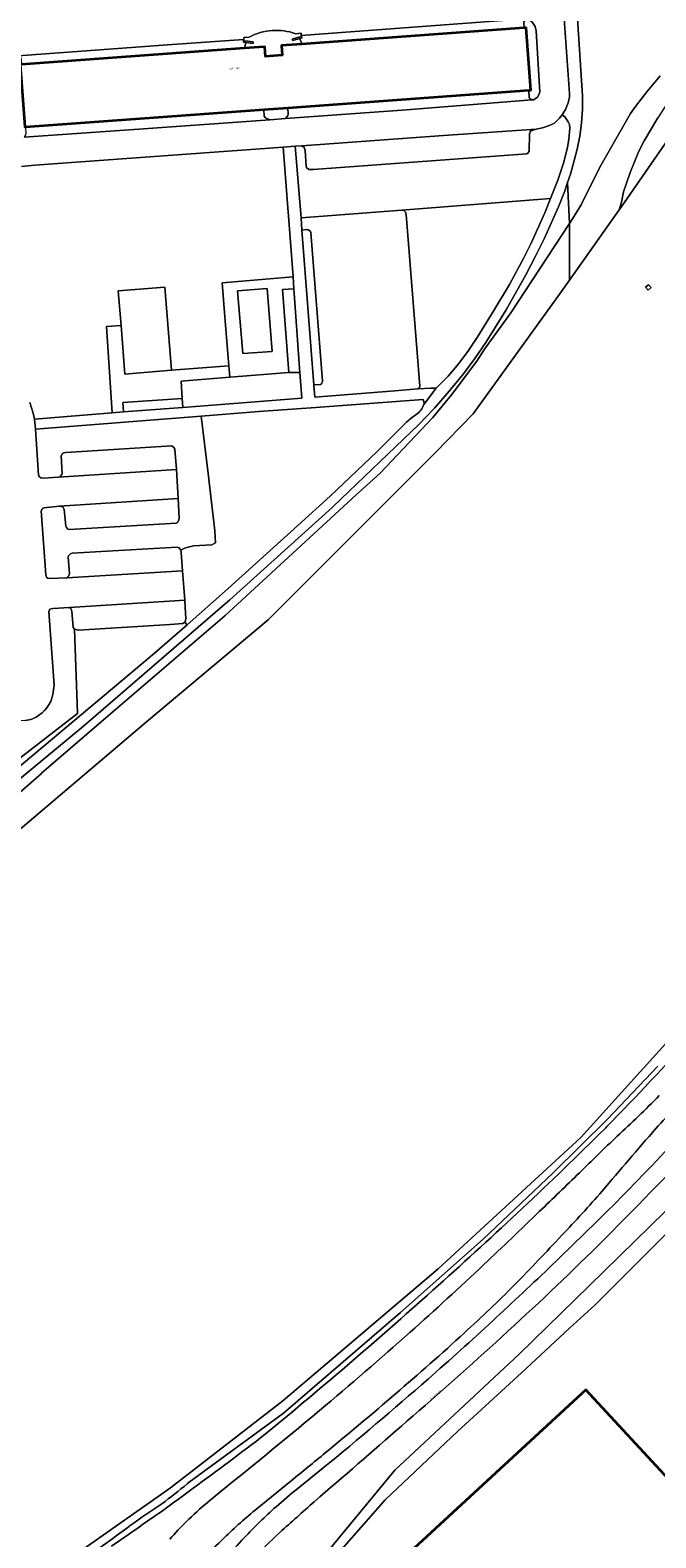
# Model space of a CAD drawing. Header units: metres. Extents: x 197700 to 204338, y 317132 to 325229.
# Tile 52 of 256: x 198880 to 199010, y 319331 to 319643. Entities that reach past the tile are written whole.
import ezdxf
from ezdxf.enums import TextEntityAlignment as Align

# ---------------------------------------------------------------- set-up
doc = ezdxf.new("R2010")
doc.units = ezdxf.units.M
for name, color, linetype, lineweight in [('B-WE-GR-BEPLANTING_CULTUUR_BODEMBEDEKKER-GV', 90, 'Continuous', 18), ('B-WE-GR-BEPLANTING_CULTUUR_BOSPLANTSOEN-GV', 90, 'Continuous', 18), ('B-WE-GR-BEPLANTING_CULTUUR_HEESTERS-GV', 90, 'Continuous', 18), ('B-WE-GR-BOUWLAND-GV', 80, 'Continuous', 13), ('B-WE-GW-TALUD_KRUIN-G', 90, 'Continuous', 18), ('B-WE-IE-TERREINAFSCHEIDING_KUNSTMATIG_MUUR-GV', 90, 'Continuous', 18), ('B-WE-KL-ET_HS_LANDELIJK HOOGSPANNINGSNET-GV', 10, 'Continuous', 18), ('B-WE-OG-BEBOUWING-GV', 7, 'Continuous', 35), ('B-WE-OG-BEBOUWING-T18', 10, 'Continuous', 18), ('B-WE-OG-TERREIN_CULTUURSCHEIDING-GV', 7, 'Continuous', 18), ('B-WE-OG-TERREIN_ERF-GV', 7, 'Continuous', 18), ('B-WE-OG-TERREIN_ONBEGROEID-GV', 7, 'Continuous', 18), ('B-WE-OG-TOPOGRAFIE-T18', 10, 'Continuous', 18), ('B-WE-OG-WATER_GREPPEL-GV', 160, 'Continuous', 18), ('B-WE-OG-WEG-GV', 7, 'Continuous', 18), ('B-WE-VH-VERHARDING_ASFALT-GV', 252, 'Continuous', 18), ('B-WE-VH-VERHARDING_BETONSTRAATSTEEN-GV', 252, 'Continuous', 18), ('B-WE-VH-VERHARDING_TEGEL-GV', 252, 'Continuous', 18)]:
    doc.layers.add(name, color=color, linetype=linetype, lineweight=lineweight)
doc.styles.add('NLCS-ISO-M200-T18', font='NLCS-ISO.ttf', dxfattribs={"height": 0.36})

msp = doc.modelspace()

# ---------------------------------------------------------------- linework, layer by layer
at = {"layer": 'B-WE-GR-BEPLANTING_CULTUUR_BODEMBEDEKKER-GV'}
msp.add_lwpolyline([(198988.337, 319608.522), (198989.868, 319612.326), (198991.075, 319616.042), (198991.851, 319619.17), (198992.142, 319620.756), (198992.356, 319623.121), (198992.239, 319623.874), (198991.998, 319624.432), (198991.295, 319625.419), (198990.717, 319625.881), (198990.148, 319625.138), (198989.155, 319624.13), (198987.907, 319623.572), (198986.66, 319623.163), (198985.361, 319622.905), (198984.263, 319622.548), (198984.114, 319622.346), (198983.967, 319621.895), (198983.891, 319618.342), (198983.644, 319617.939), (198983.395, 319617.788), (198939.096, 319614.555), (198938.296, 319614.55), (198937.744, 319614.898), (198937.642, 319615.197), (198937.47, 319618.449), (198937.266, 319619.099), (198936.731, 319619.435), (198935.363, 319619.337), (198936.613, 319604.48), (198957.511, 319606.113)], close=True, dxfattribs=at)
at = {"layer": 'B-WE-GR-BEPLANTING_CULTUUR_BOSPLANTSOEN-GV'}
for points in [[(199011.373, 319650.937), (199003.262, 319659.307), (198998.779, 319655.202), (198994.543, 319650.666), (198993.806, 319647.872), (198994.932, 319629.793), (198994.965, 319626.954), (198994.772, 319624.121), (198994.371, 319621.435), (198993.837, 319618.773), (198993.184, 319616.137), (198992.428, 319613.529), (198991.849, 319611.821), (198992.233, 319603.332), (198992.888, 319604.334), (198994.67, 319607.198), (198998.52, 319614.98), (199004.924, 319626.147), (199005.922, 319627.601), (199008.316, 319630.659), (199011.061, 319633.919)], [(199011.061, 319633.919), (199008.316, 319630.659), (199005.922, 319627.601), (199004.924, 319626.147), (198998.52, 319614.98), (198994.67, 319607.198), (198992.888, 319604.334), (198992.233, 319603.332), (198992.233, 319591.589), (199002.557, 319606.163), (199003.013, 319607.774), (199003.459, 319609.877), (199004.851, 319613.934), (199006.642, 319618.343), (199007.738, 319620.447), (199010.579, 319625.208)]]:
    msp.add_lwpolyline(points, dxfattribs=at)
at = {"layer": 'B-WE-GR-BEPLANTING_CULTUUR_HEESTERS-GV'}
for points in [[(198936.759, 319601.981), (198939.271, 319569.863), (198940.646, 319569.97), (198940.845, 319570.122), (198940.993, 319570.373), (198941.041, 319570.674), (198938.634, 319601.44), (198938.532, 319601.689), (198938.18, 319602.037), (198937.83, 319602.085)], [(198934.076, 319572.432), (198936.373, 319572.474), (198935.118, 319589.803), (198932.761, 319589.64)], [(198936.373, 319572.474), (198934.076, 319572.432), (198921.827, 319571.453), (198911.719, 319570.645), (198911.953, 319567.087), (198912.071, 319565.208), (198936.763, 319567.093)], [(198899.765, 319564.269), (198912.071, 319565.208), (198911.953, 319567.087), (198899.653, 319566.208)], [(198911.141, 319546.311), (198911.318, 319542.258), (198911.271, 319541.808), (198910.974, 319541.355), (198910.725, 319541.203), (198888.574, 319539.862), (198888.273, 319539.961), (198887.971, 319540.309), (198887.869, 319540.559), (198887.496, 319544.01), (198887.192, 319544.609), (198886.541, 319544.705), (198883.291, 319544.383), (198882.992, 319544.231), (198882.695, 319543.779), (198883.684, 319530.472), (198883.837, 319530.023), (198884.09, 319529.824), (198884.49, 319529.726), (198888.04, 319529.899), (198888.339, 319530.102), (198888.585, 319530.703), (198888.312, 319534.206), (198888.41, 319534.456), (198888.807, 319534.859), (198889.158, 319534.961), (198910.908, 319536.249), (198911.359, 319536.102), (198911.662, 319535.604), (198912.679, 319536.109), (198914.294, 319536.513), (198918.13, 319536.714), (198918.837, 319537.118), (198918.736, 319539.642), (198917.327, 319551.519), (198915.918, 319563.396), (198881.532, 319560.689), (198882.196, 319551.134), (198882.348, 319550.835), (198882.649, 319550.635), (198883.1, 319550.538), (198886.301, 319550.759), (198886.65, 319550.862), (198886.997, 319551.264), (198887.096, 319551.515), (198886.871, 319555.167), (198887.168, 319555.619), (198887.417, 319555.771), (198887.867, 319555.874), (198909.818, 319557.213), (198910.22, 319556.916), (198910.472, 319556.517), (198910.8, 319552.315)], [(198890.237, 319501.749), (198889.663, 319519.198), (198889.361, 319519.547), (198889.088, 319522.949), (198888.883, 319523.548), (198888.632, 319523.755), (198885.132, 319523.524), (198884.533, 319523.37), (198884.286, 319522.919), (198885.438, 319507.61), (198885.151, 319505.706), (198884.711, 319504.253), (198883.918, 319502.946), (198883.422, 319502.342), (198882.925, 319501.889), (198881.681, 319500.98), (198880.583, 319500.522), (198879.435, 319500.315), (198875.746, 319500), (198875.544, 319499.987), (198875.625, 319498.848), (198876.193, 319490.838)]]:
    msp.add_lwpolyline(points, close=True, dxfattribs=at)
at = {"layer": 'B-WE-GR-BOUWLAND-GV'}
for points in [[(199017.782, 319628.039), (199002.966, 319606.74), (199002.557, 319606.163), (198992.233, 319591.589), (198989.472, 319587.69), (198972.274, 319563.877), (198964.324, 319555.745), (198929.805, 319521.147), (198904.537, 319500), (198872.356, 319472.722)], [(198891.179, 319328.265), (198909.568, 319341.23), (198932.851, 319359.222), (198964.998, 319386.606), (198994.631, 319413.858), (199012.755, 319433.967)]]:
    msp.add_lwpolyline(points, dxfattribs=at)
msp.add_lwpolyline([(199008.567, 319589.516), (199008.033, 319590.112), (199008.629, 319590.647), (199009.163, 319590.051)], close=True, dxfattribs=at)
at = {"layer": 'B-WE-GW-TALUD_KRUIN-G'}
msp.add_lwpolyline([(198992.233, 319603.332), (198980.113, 319584.784), (198974.661, 319577.292), (198973.078, 319574.78), (198967.821, 319567.789), (198963.901, 319563.11), (198953.015, 319551.573), (198948.044, 319547.061), (198948.043, 319547.06), (198920.786, 319521.974), (198895.148, 319500), (198882.824, 319489.346), (198882.818, 319489.341), (198878.406, 319485.453), (198873.08, 319480.847), (198856.287, 319462.807), (198837.222, 319436.477), (198833.541, 319427.456)], dxfattribs=at)
at = {"layer": 'B-WE-IE-TERREINAFSCHEIDING_KUNSTMATIG_MUUR-GV'}
for points in [[(198926.687, 319640.992), (198925.6, 319641.127), (198924.769, 319641.23), (198924.702, 319641.239), (198924.662, 319640.921), (198925.133, 319640.862), (198926.648, 319640.674)], [(198934.88, 319641.273), (198936.351, 319641.68), (198936.808, 319641.805), (198936.723, 319642.114), (198936.657, 319642.096), (198935.851, 319641.874), (198934.794, 319641.582)]]:
    msp.add_lwpolyline(points, close=True, dxfattribs=at)
at = {"layer": 'B-WE-KL-ET_HS_LANDELIJK HOOGSPANNINGSNET-GV'}
msp.add_lwpolyline([(199008.629, 319590.647), (199008.033, 319590.112), (199008.567, 319589.516), (199009.163, 319590.051)], close=True, dxfattribs=at)
at = {"layer": 'B-WE-OG-BEBOUWING-GV'}
for points in [[(198879.505, 319623.379), (198928.897, 319626.968), (198933.857, 319627.329), (198983.807, 319630.959), (198984.217, 319630.989), (198983.28, 319643.893), (198982.866, 319643.863), (198936.758, 319640.511), (198932.574, 319640.207), (198932.72, 319638.212), (198929.228, 319637.959), (198929.083, 319639.953), (198927.948, 319639.871), (198924.9, 319639.649), (198878.664, 319636.289), (198878.378, 319636.269), (198879.315, 319623.365)], [(199011.054, 319307.921), (199001.306, 319318.492), (199019.709, 319335.542), (198995.65, 319361.521), (198952.873, 319322.065), (198951.133, 319322.974), (198942.774, 319315.229), (198944.13, 319313.764), (198940.479, 319310.382), (198943.798, 319306.655), (198942.338, 319305.319), (198943.791, 319303.732), (198951.288, 319295.656), (198952.694, 319294.138), (198954.127, 319295.466), (198964.549, 319284.328), (198965.924, 319285.616), (198970.83, 319280.373), (198972.614, 319278.468), (198974.803, 319280.518), (198976.956, 319278.219), (198979.293, 319280.406), (198980.25, 319279.384)]]:
    msp.add_lwpolyline(points, close=True, dxfattribs=at)
at = {"layer": 'B-WE-OG-TERREIN_CULTUURSCHEIDING-GV'}
for points in [[(198880.394, 319566.237), (198881.059, 319564.039), (198881.318, 319562.79), (198897.416, 319564.092), (198896.245, 319582.003), (198899.292, 319582.22), (198898.718, 319589.342), (198908.371, 319590.114), (198909.759, 319572.892), (198921.634, 319573.841), (198920.815, 319584.011), (198920.246, 319591.063), (198934.94, 319592.257), (198932.913, 319619.167), (198881.416, 319615.442), (198878.617, 319615.125)], [(198878.406, 319485.453), (198882.818, 319489.341), (198882.824, 319489.346), (198895.148, 319500), (198920.786, 319521.974), (198948.043, 319547.06), (198948.044, 319547.061), (198953.015, 319551.573), (198963.901, 319563.11), (198967.821, 319567.789), (198973.078, 319574.78), (198974.661, 319577.292), (198980.113, 319584.784), (198992.233, 319603.332), (198991.849, 319611.821), (198991.27, 319610.113), (198989.944, 319606.759), (198987.002, 319600.175), (198985.17, 319596.407), (198983.235, 319592.692), (198979.093, 319585.409), (198974.878, 319578.65), (198972.637, 319575.356), (198970.251, 319572.165), (198967.316, 319568.556), (198964.252, 319565.056), (198961.052, 319561.68), (198943.289, 319544.654), (198943.068, 319544.455), (198921.81, 319525.294), (198892.528, 319500), (198891.127, 319498.839), (198878.237, 319488.155)], [(199041.727, 319609.915), (199050.856, 319601.316), (199061.968, 319591.129), (199079.298, 319576.71), (199083.267, 319572.476), (199085.648, 319567.714), (199087.5, 319556.866), (199087.5, 319547.605), (199086.442, 319538.477), (199084.193, 319529.614), (199079.563, 319521.015), (199061.836, 319494.292), (199048.21, 319476.3), (199012.755, 319433.967), (198994.631, 319413.858), (198964.998, 319386.606), (198932.851, 319359.222), (198909.568, 319341.23), (198891.179, 319328.265)], [(198872.356, 319472.722), (198904.537, 319500), (198929.805, 319521.147), (198964.324, 319555.745), (198972.274, 319563.877), (198989.472, 319587.69), (198992.233, 319591.589), (198992.233, 319603.332), (198980.113, 319584.784), (198974.661, 319577.292), (198973.078, 319574.78), (198967.821, 319567.789), (198963.901, 319563.11), (198953.015, 319551.573), (198948.044, 319547.061), (198948.043, 319547.06), (198920.786, 319521.974), (198895.148, 319500), (198882.824, 319489.346), (198882.818, 319489.341), (198878.406, 319485.453)], [(198961.903, 319566.866), (198960.976, 319566.795), (198939.677, 319565.16), (198927.828, 319564.334), (198915.918, 319563.396), (198917.327, 319551.519), (198918.736, 319539.642), (198918.837, 319537.118), (198918.13, 319536.714), (198914.294, 319536.513), (198912.679, 319536.109), (198911.662, 319535.604), (198911.765, 319535.153), (198912.041, 319531.352), (198912.483, 319525.249), (198912.56, 319523.799), (198912.685, 319521.445), (198912.638, 319520.995), (198912.49, 319520.693), (198912.969, 319520.149), (198921.516, 319527.669), (198935.943, 319540.724), (198942.631, 319546.776), (198952.296, 319555.962), (198958.456, 319562.113), (198959.423, 319562.99), (198960.482, 319563.755)], [(198962.065, 319565.827), (198962.108, 319566.118), (198961.903, 319566.866)], [(198876.938, 319489.664), (198899.675, 319508.724), (198906.237, 319514.226), (198912.969, 319520.149), (198912.49, 319520.693), (198912.092, 319520.39), (198909.504, 319520.224), (198890.464, 319519.003), (198889.663, 319519.198), (198890.237, 319501.749), (198876.193, 319490.838)], [(198913.012, 319342.056), (198913.401, 319342.36), (198932.941, 319356.707), (198957.254, 319377.564), (198974.33, 319392.783), (198988.883, 319406.515), (199000.108, 319417.645), (199010.567, 319428.607)], [(199000, 319416.101), (198999.777, 319415.874), (198999.553, 319415.648)], [(198917.261, 319338.273), (198920.015, 319340.517), (198922.768, 319342.763)], [(198934.544, 319342.685), (198927.525, 319336.943)], [(198935.923, 319341.084), (198941.198, 319345.339)]]:
    msp.add_lwpolyline(points, dxfattribs=at)
msp.add_lwpolyline([(198957.511, 319606.113), (198957.912, 319606.015), (198958.265, 319605.668), (198958.368, 319605.217), (198961.207, 319569.6), (198961.159, 319569.349), (198960.811, 319569.046), (198963.522, 319569.183), (198964.648, 319569.218), (198967.079, 319571.7), (198969.339, 319574.338), (198971.3, 319576.983), (198973.125, 319579.723), (198976.601, 319585.313), (198979.8, 319590.702), (198982.784, 319596.213), (198984.303, 319599.284), (198987.13, 319605.524), (198988.337, 319608.522)], close=True, dxfattribs=at)
for points in [[(198960.482, 319563.755, 0.1764241), (198962.065, 319565.827)], [(199034.66, 319455.427, -0.0278701), (199000, 319416.101)], [(199018.266, 319424.573, -0.0027615), (199010.154, 319415.684)], [(199002.121, 319414.121, 0.0118906), (199010.877, 319422.521)], [(198999.553, 319415.648, -0.0131752), (198965.007, 319383.165)], [(199001.976, 319400.465, 0.0086806), (199016.502, 319415.661)], [(199010.154, 319415.684, 0.0054727), (199004.552, 319409.21)], [(198994.313, 319406.525, -0.0016858), (199002.121, 319414.121)], [(199004.552, 319409.21, 0.0019941), (198999.054, 319402.75)], [(198986, 319398.494, 0.0009808), (198994.313, 319406.525)], [(198999.054, 319402.75, -0.0105375), (198990.623, 319393.531)], [(198988.744, 319387.495, 0.0055723), (199001.976, 319400.465)], [(198974.528, 319387.511, 0.0012918), (198986, 319398.494)], [(198990.623, 319393.531, -0.0054543), (198980.876, 319383.301)], [(198959.207, 319373.486, 0.0062728), (198974.528, 319387.511)], [(198976.346, 319375.857, 0.0048265), (198988.744, 319387.495)], [(198965.007, 319383.165, -0.0115726), (198929.182, 319352.347)], [(198980.876, 319383.301, -0.0120769), (198970.454, 319373.353)], [(198962.94, 319363.768, 0.0063163), (198976.346, 319375.857)], [(198940.462, 319357.284, 0.0077573), (198959.207, 319373.486)], [(198970.454, 319373.353, -0.0105602), (198956.191, 319360.718)], [(198941.198, 319345.339, 0.0077447), (198962.94, 319363.768)], [(198956.191, 319360.718, -0.0063775), (198941.629, 319348.463)], [(198922.768, 319342.763, 0.00612), (198940.462, 319357.284)], [(198929.182, 319352.347, -0.0086738), (198914.239, 319341.179)], [(198941.629, 319348.463, -0.0025627), (198934.544, 319342.685)], [(198914.239, 319341.179, -0.0132129), (198905.321, 319334.7)], [(198907.734, 319337.912, 0.0148481), (198913.012, 319342.056)], [(198931.417, 319337.298, -0.0147068), (198935.923, 319341.084)], [(198901.166, 319333.401, -0.006787), (198907.734, 319337.912)], [(198912.8, 319334.197, -0.0130022), (198917.261, 319338.273)], [(198927.525, 319336.943, 0.0209381), (198920.646, 319330.85)], [(198924.828, 319330.867, -0.0222739), (198931.417, 319337.298)], [(198889.514, 319325.149, 0.0165598), (198901.166, 319333.401)], [(198905.321, 319334.7, -0.0033918), (198897.32, 319329.157)], [(198909.395, 319330.575, -0.0172248), (198912.8, 319334.197)], [(198920.646, 319330.85, 0.0179239), (198916.459, 319326.445)], [(198917.537, 319322.088, -0.0321222), (198924.828, 319330.867)]]:
    msp.add_lwpolyline(points, format="xyb", dxfattribs=at)
at = {"layer": 'B-WE-OG-TERREIN_ERF-GV'}
for points in [[(199017.782, 319628.039), (199021.584, 319626.106), (199019.884, 319627.496), (199026.438, 319635.565), (199027.105, 319636.386), (199023.679, 319639.458), (199021.887, 319641.13), (199020.504, 319639.244), (199018.459, 319636.236), (199014.568, 319631.123), (199012.573, 319628.316), (199010.579, 319625.208), (199007.738, 319620.447), (199006.642, 319618.343), (199004.851, 319613.934), (199003.459, 319609.877), (199003.013, 319607.774), (199002.557, 319606.163), (199002.966, 319606.74)], [(199011.054, 319307.921), (198980.25, 319279.384), (198979.293, 319280.406), (198976.956, 319278.219), (198974.803, 319280.518), (198972.614, 319278.468), (198970.83, 319280.373), (198965.924, 319285.616), (198964.549, 319284.328), (198954.127, 319295.466), (198952.694, 319294.138), (198951.288, 319295.656), (198943.791, 319303.732), (198942.338, 319305.319), (198943.798, 319306.655), (198940.479, 319310.382), (198944.13, 319313.764), (198942.774, 319315.229), (198951.133, 319322.974), (198952.873, 319322.065), (198995.65, 319361.521), (199019.709, 319335.542), (199001.306, 319318.492)]]:
    msp.add_lwpolyline(points, close=True, dxfattribs=at)
for points in [[(198945.043, 319328.533), (198954.062, 319338.733), (198969.011, 319352.895), (198982.286, 319365.073), (198992.257, 319374.348), (198997.595, 319379.139), (199031.476, 319413.158)], [(199031.476, 319413.158), (198997.595, 319379.139), (198992.257, 319374.348), (198982.286, 319365.073), (198969.011, 319352.895), (198954.062, 319338.733), (198945.043, 319328.533)], [(199015.187, 319401.566), (198996.338, 319383.119), (198981.845, 319368.921), (198956.052, 319344.879), (198942, 319327.851)]]:
    msp.add_lwpolyline(points, dxfattribs=at)
at = {"layer": 'B-WE-OG-TERREIN_ONBEGROEID-GV'}
for points in [[(198909.759, 319572.892), (198908.371, 319590.114), (198898.718, 319589.342), (198899.292, 319582.22), (198900.106, 319572.121)], [(198923.454, 319589.392), (198924.505, 319576.36), (198930.642, 319576.787), (198929.586, 319589.89)]]:
    msp.add_lwpolyline(points, close=True, dxfattribs=at)
at = {"layer": 'B-WE-OG-WATER_GREPPEL-GV'}
for points in [[(199000, 319416.101, 0.0278701), (199034.66, 319455.427)], [(198965.007, 319383.165, 0.0131752), (198999.553, 319415.648)], [(198929.182, 319352.347, 0.0115726), (198965.007, 319383.165)], [(198914.239, 319341.179, 0.0086738), (198929.182, 319352.347)], [(198905.321, 319334.7, 0.0132129), (198914.239, 319341.179)], [(198913.012, 319342.056, -0.0148481), (198907.734, 319337.912)], [(198907.734, 319337.912, 0.006787), (198901.166, 319333.401)], [(198901.166, 319333.401, -0.0165598), (198889.514, 319325.149)], [(198897.32, 319329.157, 0.0033918), (198905.321, 319334.7)]]:
    msp.add_lwpolyline(points, format="xyb", dxfattribs=at)
for points in [[(199010.567, 319428.607), (199000.108, 319417.645), (198988.883, 319406.515), (198974.33, 319392.783), (198957.254, 319377.564), (198932.941, 319356.707), (198913.401, 319342.36), (198913.012, 319342.056)], [(198999.553, 319415.648), (198999.777, 319415.874), (199000, 319416.101)]]:
    msp.add_lwpolyline(points, dxfattribs=at)
at = {"layer": 'B-WE-OG-WEG-GV'}
for points in [[(199018.371, 319412.163, -0.0074054), (198996.948, 319390.237)], [(198996.948, 319390.237, -0.0095243), (198976.964, 319371.375)], [(198976.964, 319371.375, -0.0076678), (198957.397, 319354.035)], [(198957.397, 319354.035, -0.0022535), (198939.344, 319338.342)], [(198939.344, 319338.342, 0.0017886), (198932.204, 319331.98)], [(198932.204, 319331.98, 0.009425), (198926.436, 319326.393)]]:
    msp.add_lwpolyline(points, format="xyb", dxfattribs=at)
msp.add_lwpolyline([(198942, 319327.851), (198956.052, 319344.879), (198981.845, 319368.921), (198996.338, 319383.119), (199015.187, 319401.566)], dxfattribs=at)
at = {"layer": 'B-WE-VH-VERHARDING_ASFALT-GV'}
for points in [[(198878.237, 319488.155), (198891.127, 319498.839), (198892.528, 319500), (198921.81, 319525.294), (198943.068, 319544.455), (198943.289, 319544.654), (198961.052, 319561.68), (198964.252, 319565.056), (198967.316, 319568.556), (198970.251, 319572.165), (198972.637, 319575.356), (198974.878, 319578.65), (198979.093, 319585.409), (198983.235, 319592.692), (198985.17, 319596.407), (198987.002, 319600.175), (198989.944, 319606.759), (198991.27, 319610.113), (198991.849, 319611.821), (198992.428, 319613.529), (198993.184, 319616.137), (198993.837, 319618.773), (198994.371, 319621.435), (198994.772, 319624.121), (198994.965, 319626.954), (198994.932, 319629.793), (198993.806, 319647.872)], [(198878.617, 319615.125), (198881.416, 319615.442), (198932.913, 319619.167), (198935.363, 319619.337), (198936.731, 319619.435), (198966.112, 319621.583), (198985.361, 319622.905), (198986.66, 319623.163), (198987.907, 319623.572), (198989.155, 319624.13), (198990.148, 319625.138), (198990.717, 319625.881), (198991.436, 319626.998), (198991.977, 319628.352), (198992.22, 319629.505), (198992.265, 319630.256), (198991.161, 319645.765)], [(198935.508, 319642.681), (198936.609, 319642.761), (198936.619, 319642.626), (198936.64, 319642.335), (198983.058, 319645.764), (198983.548, 319645.663), (198984.01, 319645.47), (198984.613, 319644.972), (198985.168, 319644.175), (198985.324, 319643.275), (198986.11, 319630.567), (198985.667, 319629.613), (198985.368, 319629.312), (198984.82, 319628.958), (198984.421, 319628.942)], [(198991.161, 319645.765), (198992.265, 319630.256), (198992.22, 319629.505), (198991.977, 319628.352), (198991.436, 319626.998), (198990.717, 319625.881), (198991.295, 319625.419), (198991.998, 319624.432), (198992.239, 319623.874), (198992.356, 319623.121), (198992.142, 319620.756), (198991.851, 319619.17), (198991.075, 319616.042), (198989.868, 319612.326), (198988.337, 319608.522), (198987.13, 319605.524), (198984.303, 319599.284), (198982.784, 319596.213), (198979.8, 319590.702), (198976.601, 319585.313), (198973.125, 319579.723), (198971.3, 319576.983), (198969.339, 319574.338), (198967.079, 319571.7), (198964.648, 319569.218), (198962.065, 319565.827)], [(198877.983, 319638.08), (198909.861, 319640.447), (198924.751, 319641.473), (198924.728, 319641.792), (198924.721, 319641.896), (198925.821, 319641.976)], [(198984.421, 319628.942), (198957.573, 319626.834), (198933.348, 319625.084), (198930.108, 319624.852), (198903.926, 319622.942), (198879.188, 319621.237)], [(198879.435, 319500.315), (198880.583, 319500.522), (198881.681, 319500.98), (198882.925, 319501.889), (198883.422, 319502.342), (198883.918, 319502.946), (198884.711, 319504.253), (198885.151, 319505.706), (198885.438, 319507.61), (198884.286, 319522.919), (198884.533, 319523.37), (198885.132, 319523.524), (198888.632, 319523.755), (198912.483, 319525.249), (198912.041, 319531.352), (198888.04, 319529.899), (198884.49, 319529.726), (198884.09, 319529.824), (198883.837, 319530.023), (198883.684, 319530.472), (198882.695, 319543.779), (198882.992, 319544.231), (198883.291, 319544.383), (198886.541, 319544.705), (198911.141, 319546.311), (198910.8, 319552.315), (198886.301, 319550.759), (198883.1, 319550.538), (198882.649, 319550.635), (198882.348, 319550.835), (198882.196, 319551.134), (198881.532, 319560.689), (198881.318, 319562.79), (198881.059, 319564.039), (198880.394, 319566.237)], [(198960.482, 319563.755), (198959.423, 319562.99), (198958.456, 319562.113), (198952.296, 319555.962), (198942.631, 319546.776), (198935.943, 319540.724), (198921.516, 319527.669), (198912.969, 319520.149)], [(198912.969, 319520.149), (198906.237, 319514.226), (198899.675, 319508.724), (198876.938, 319489.664), (198872.864, 319485.907), (198868.923, 319482.01), (198863.476, 319476.109), (198860.108, 319472.248), (198849.192, 319459.075), (198842.288, 319450.218), (198839.914, 319447.014), (198836.644, 319442.167), (198834.755, 319438.96), (198833.216, 319436.031), (198832.004, 319433.402), (198824.681, 319416.17), (198822.395, 319411.352), (198820.672, 319408.156), (198819.274, 319405.553), (198818.645, 319404.882), (198817.129, 319402.38)], [(198922.768, 319342.763), (198920.015, 319340.517), (198917.261, 319338.273)], [(198927.525, 319336.943), (198934.544, 319342.685)], [(198941.198, 319345.339), (198935.923, 319341.084)]]:
    msp.add_lwpolyline(points, dxfattribs=at)
for points in [[(198925.821, 319641.976, -0.2077781), (198935.508, 319642.681)], [(198962.065, 319565.827, -0.1764241), (198960.482, 319563.755)], [(199010.154, 319415.684, 0.0027615), (199018.266, 319424.573)], [(199010.877, 319422.521, -0.0118906), (199002.121, 319414.121)], [(199016.502, 319415.661, -0.0086806), (199001.976, 319400.465)], [(199004.552, 319409.21, -0.0054727), (199010.154, 319415.684)], [(199002.121, 319414.121, 0.0016858), (198994.313, 319406.525)], [(198996.948, 319390.237, 0.0074054), (199018.371, 319412.163)], [(198999.054, 319402.75, -0.0019941), (199004.552, 319409.21)], [(198994.313, 319406.525, -0.0009808), (198986, 319398.494)], [(198990.623, 319393.531, 0.0105375), (198999.054, 319402.75)], [(199001.976, 319400.465, -0.0055723), (198988.744, 319387.495)], [(198986, 319398.494, -0.0012918), (198974.528, 319387.511)], [(198980.876, 319383.301, 0.0054543), (198990.623, 319393.531)], [(198976.964, 319371.375, 0.0095243), (198996.948, 319390.237)], [(198974.528, 319387.511, -0.0062728), (198959.207, 319373.486)], [(198988.744, 319387.495, -0.0048265), (198976.346, 319375.857)], [(198970.454, 319373.353, 0.0120769), (198980.876, 319383.301)], [(198976.346, 319375.857, -0.0063163), (198962.94, 319363.768)], [(198959.207, 319373.486, -0.0077573), (198940.462, 319357.284)], [(198956.191, 319360.718, 0.0105602), (198970.454, 319373.353)], [(198957.397, 319354.035, 0.0076678), (198976.964, 319371.375)], [(198962.94, 319363.768, -0.0077447), (198941.198, 319345.339)], [(198941.629, 319348.463, 0.0063775), (198956.191, 319360.718)], [(198940.462, 319357.284, -0.00612), (198922.768, 319342.763)], [(198939.344, 319338.342, 0.0022535), (198957.397, 319354.035)], [(198934.544, 319342.685, 0.0025627), (198941.629, 319348.463)], [(198935.923, 319341.084, 0.0147068), (198931.417, 319337.298)], [(198917.261, 319338.273, 0.0130022), (198912.8, 319334.197)], [(198920.646, 319330.85, -0.0209381), (198927.525, 319336.943)], [(198931.417, 319337.298, 0.0222739), (198924.828, 319330.867)], [(198932.204, 319331.98, -0.0017886), (198939.344, 319338.342)], [(198912.8, 319334.197, 0.0172248), (198909.395, 319330.575)], [(198916.459, 319326.445, -0.0179239), (198920.646, 319330.85)], [(198924.828, 319330.867, 0.0321222), (198917.537, 319322.088)], [(198926.436, 319326.393, -0.009425), (198932.204, 319331.98)]]:
    msp.add_lwpolyline(points, format="xyb", dxfattribs=at)
msp.add_lwpolyline([(198936.759, 319601.981), (198937.83, 319602.085), (198938.18, 319602.037), (198938.532, 319601.689), (198938.634, 319601.44), (198941.041, 319570.674), (198940.993, 319570.373), (198940.845, 319570.122), (198940.646, 319569.97), (198939.271, 319569.863), (198939.462, 319567.36), (198956.011, 319568.616), (198960.811, 319569.046), (198961.159, 319569.349), (198961.207, 319569.6), (198958.368, 319605.217), (198958.265, 319605.668), (198957.912, 319606.015), (198957.511, 319606.113), (198936.613, 319604.48)], close=True, dxfattribs=at)
at = {"layer": 'B-WE-VH-VERHARDING_BETONSTRAATSTEEN-GV'}
for points in [[(198982.866, 319643.863), (198982.812, 319644.911), (198982.861, 319645.261), (198983.109, 319645.514), (198983.548, 319645.663), (198983.058, 319645.764), (198936.64, 319642.335), (198936.657, 319642.096), (198936.723, 319642.114), (198936.808, 319641.805), (198936.351, 319641.68), (198936.758, 319640.511)], [(198877.983, 319638.08), (198878.415, 319637.796), (198878.568, 319637.346), (198878.664, 319636.289), (198924.9, 319639.649), (198925.133, 319640.862), (198924.662, 319640.921), (198924.702, 319641.239), (198924.769, 319641.23), (198924.751, 319641.473), (198909.861, 319640.447)], [(198983.807, 319630.959), (198933.857, 319627.329), (198933.922, 319625.92), (198933.825, 319625.57), (198933.348, 319625.084), (198957.573, 319626.834), (198984.421, 319628.942), (198984.069, 319629.153), (198983.867, 319629.402)], [(198928.897, 319626.968), (198879.505, 319623.379), (198879.572, 319621.838), (198879.188, 319621.237), (198903.926, 319622.942), (198930.108, 319624.852), (198929.225, 319625.23), (198928.972, 319625.578)], [(198985.361, 319622.905), (198966.112, 319621.583), (198936.731, 319619.435), (198937.266, 319619.099), (198937.47, 319618.449), (198937.642, 319615.197), (198937.744, 319614.898), (198938.296, 319614.55), (198939.096, 319614.555), (198983.395, 319617.788), (198983.644, 319617.939), (198983.891, 319618.342), (198983.967, 319621.895), (198984.114, 319622.346), (198984.263, 319622.548)], [(198910.8, 319552.315), (198910.472, 319556.517), (198910.22, 319556.916), (198909.818, 319557.213), (198887.867, 319555.874), (198887.417, 319555.771), (198887.168, 319555.619), (198886.871, 319555.167), (198887.096, 319551.515), (198886.997, 319551.264), (198886.65, 319550.862), (198886.301, 319550.759)], [(198886.541, 319544.705), (198887.192, 319544.609), (198887.496, 319544.01), (198887.869, 319540.559), (198887.971, 319540.309), (198888.273, 319539.961), (198888.574, 319539.862), (198910.725, 319541.203), (198910.974, 319541.355), (198911.271, 319541.808), (198911.318, 319542.258), (198911.141, 319546.311)], [(198888.04, 319529.899), (198912.041, 319531.352), (198911.765, 319535.153), (198911.662, 319535.604), (198911.359, 319536.102), (198910.908, 319536.249), (198889.158, 319534.961), (198888.807, 319534.859), (198888.41, 319534.456), (198888.312, 319534.206), (198888.585, 319530.703), (198888.339, 319530.102)], [(198912.56, 319523.799), (198912.483, 319525.249), (198888.632, 319523.755), (198888.883, 319523.548), (198889.088, 319522.949), (198889.361, 319519.547), (198889.663, 319519.198), (198890.464, 319519.003), (198909.504, 319520.224), (198912.092, 319520.39), (198912.49, 319520.693), (198912.638, 319520.995), (198912.685, 319521.445)]]:
    msp.add_lwpolyline(points, close=True, dxfattribs=at)
for points in [[(198924.9, 319639.649), (198927.948, 319639.871), (198929.083, 319639.953), (198929.228, 319637.959), (198932.72, 319638.212), (198932.574, 319640.207), (198936.758, 319640.511), (198936.351, 319641.68), (198934.88, 319641.273), (198934.794, 319641.582), (198935.851, 319641.874), (198936.657, 319642.096), (198936.64, 319642.335), (198936.619, 319642.626), (198936.609, 319642.761), (198935.508, 319642.681)], [(198925.821, 319641.976), (198924.721, 319641.896), (198924.728, 319641.792), (198924.751, 319641.473), (198924.769, 319641.23), (198925.6, 319641.127), (198926.687, 319640.992), (198926.648, 319640.674), (198925.133, 319640.862), (198924.9, 319639.649)]]:
    msp.add_lwpolyline(points, dxfattribs=at)
msp.add_lwpolyline([(198935.508, 319642.681, 0.2077781), (198925.821, 319641.976)], format="xyb", dxfattribs=at)
at = {"layer": 'B-WE-VH-VERHARDING_TEGEL-GV'}
for points in [[(198982.866, 319643.863), (198983.28, 319643.893), (198984.217, 319630.989), (198983.807, 319630.959), (198983.867, 319629.402), (198984.069, 319629.153), (198984.421, 319628.942), (198984.82, 319628.958), (198985.368, 319629.312), (198985.667, 319629.613), (198986.11, 319630.567), (198985.324, 319643.275), (198985.168, 319644.175), (198984.613, 319644.972), (198984.01, 319645.47), (198983.548, 319645.663), (198983.109, 319645.514), (198982.861, 319645.261), (198982.812, 319644.911)], [(198928.897, 319626.968), (198928.972, 319625.578), (198929.225, 319625.23), (198930.108, 319624.852), (198933.348, 319625.084), (198933.825, 319625.57), (198933.922, 319625.92), (198933.857, 319627.329)], [(198936.613, 319604.48), (198935.363, 319619.337), (198932.913, 319619.167), (198934.94, 319592.257), (198935.118, 319589.803), (198936.373, 319572.474), (198936.763, 319567.093), (198912.071, 319565.208), (198899.765, 319564.269), (198897.416, 319564.092), (198881.318, 319562.79), (198881.532, 319560.689), (198915.918, 319563.396), (198927.828, 319564.334), (198939.677, 319565.16), (198960.976, 319566.795), (198961.903, 319566.866), (198962.108, 319566.118), (198962.065, 319565.827), (198964.648, 319569.218), (198963.522, 319569.183), (198960.811, 319569.046), (198956.011, 319568.616), (198939.462, 319567.36), (198939.271, 319569.863), (198936.759, 319601.981)], [(198935.118, 319589.803), (198934.94, 319592.257), (198920.246, 319591.063), (198920.815, 319584.011), (198921.634, 319573.841), (198921.827, 319571.453), (198934.076, 319572.432), (198932.761, 319589.64)], [(198923.454, 319589.392), (198929.586, 319589.89), (198930.642, 319576.787), (198924.505, 319576.36)], [(198899.292, 319582.22), (198896.245, 319582.003), (198897.416, 319564.092), (198899.765, 319564.269), (198899.653, 319566.208), (198911.953, 319567.087), (198911.719, 319570.645), (198921.827, 319571.453), (198921.634, 319573.841), (198909.759, 319572.892), (198900.106, 319572.121)]]:
    msp.add_lwpolyline(points, close=True, dxfattribs=at)

# ---------------------------------------------------------------- texts
at = {"layer": 'B-WE-OG-BEBOUWING-T18', "style": 'NLCS-ISO-M200-T18'}
msp.add_text('820-1082', height=0.36, rotation=4.1, dxfattribs=at).set_placement((198922.751, 319635.483), align=Align.MIDDLE)
at = {"layer": 'B-WE-OG-TOPOGRAFIE-T18', "style": 'NLCS-ISO-M200-T18'}
msp.add_text('Euregioweg', height=0.36, rotation=41.1, dxfattribs=at).set_placement((198964.555, 319360.486), align=Align.MIDDLE)

doc.saveas('drawing.dxf')
